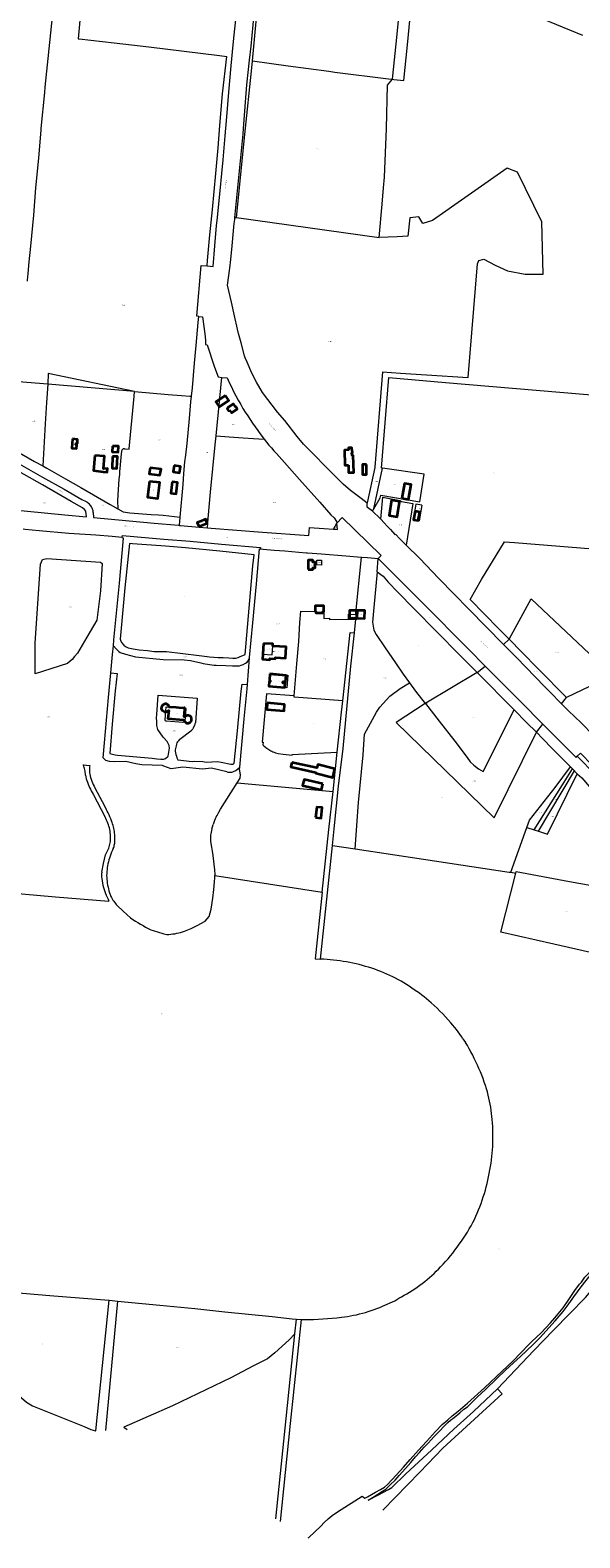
# Model space of a CAD drawing. Header units: metres. Extents: x 154139 to 157705, y 449770 to 453345.
# Tile 4 of 27: x 155801 to 156451, y 449833 to 451616. Entities that reach past the tile are written whole.
import ezdxf
from ezdxf.enums import TextEntityAlignment as Align
from ezdxf.lldxf.tags import DXFTag

# ---------------------------------------------------------------- set-up
doc = ezdxf.new("R2010")
doc.units = ezdxf.units.M
doc.layers.get('0').update_dxf_attribs({"linetype": 'CONTINUOUS'})
for name, color, linetype, lineweight in [('B-WE-KG-GRENS_PERCEEL-G', 150, 'KG-PERCEEL', 18), ('B-WE-KG-GRENS_PERCEEL-S', 150, 'CONTINUOUS', 25), ('B-WE-OG-BEBOUWING-G', 7, 'CONTINUOUS', 35), ('B-WE-OG-BEBOUWING_HUISNUMMER-T18', 10, 'CONTINUOUS', 18), ('B-WE-OG-BEBOUWING_STRAATNAAM-T18', 10, 'CONTINUOUS', 18)]:
    doc.layers.add(name, color=color, linetype=linetype, lineweight=lineweight)
doc.styles.add('NLCS-ISO', font='NLCS-ISO.ttf')
doc.styles.add('NLCS-ISO-M500-T18', font='NLCS-ISO.ttf', dxfattribs={"height": 0.9})
doc.styles.get("Standard").update_dxf_attribs({"font": 'NLCS-ISO.ttf'})
tags = doc.linetypes.add('KG-PERCEEL', pattern='A,5.5,-2,["P",Standard,S=1.8,R=0,X=-0.5,Y=-0.9],-2,5.5,-2,[5,NLCS.SHX,S=0.75,R=0,X=0,Y=0],-2', length=19).pattern_tags.tags
tags[6] = DXFTag(74, 10)

# ---------------------------------------------------------------- blocks, each defined once
blk = doc.blocks.new('SKG-PERCEELNUMMER-SO')
at = {"transparency": 33554687, "style": 'NLCS-ISO', "oblique": 10, "flags": 1}
for tag, p in [('GEMEENTECODE', (0, 2.6)), ('PERCEELGROOTTE', (0, -2.4))]:
    blk.add_attdef(tag, text='', height=1.8, dxfattribs=at).set_placement(p, align=Align.MIDDLE_CENTER)
at = {"transparency": 33554687, "style": 'NLCS-ISO', "oblique": 10}
blk.add_attdef('SECTIE', text='', height=1.8, dxfattribs=at).set_placement((-0.5, 0), align=Align.MIDDLE_RIGHT)
blk.add_attdef('PERCEELNUMMER', text='', height=1.8, dxfattribs=at).set_placement((0.5, 0), align=Align.MIDDLE_LEFT)

msp = doc.modelspace()

# ---------------------------------------------------------------- linework, layer by layer
at = {"layer": 'B-WE-KG-GRENS_PERCEEL-G', "transparency": 33554687, "flags": 128}
for points in [[(155937.6, 451795.9), (155878.2, 451803.045), (155874.404, 451800.045), (155873.866, 451788.045), (155872.561, 451773.994), (155868.099, 451723.089), (155864.754, 451685.358), (155863.654, 451672.045), (155863.067, 451662.747), (155857.748, 451606.359), (155858.908, 451606.204), (155900.479, 451601.492), (155941.532, 451596.707), (156024.915, 451586.517), (156033.52, 451585.474)], [(156053.171, 451500), (156057.41, 451551.687), (156060.5, 451580.822), (156062.198, 451597.627), (156063.509, 451609.962), (156067.244, 451647.869), (156070.31, 451679.81), (156070.937, 451685.171), (156074.721, 451726.256), (156074.965, 451729.297), (156075.067, 451730.804)], [(156063.855, 451580.189), (156066.586, 451609.549), (156071.533, 451660.792), (156073.776, 451679.763), (156074.715, 451689.637), (156075.477, 451697.444), (156078.432, 451730.453)], [(155798.007, 451319.676), (155798.079, 451320.856), (155798.833, 451328.729), (155799.897, 451342.231), (155801.784, 451361.079), (155805.207, 451397.714), (155807.825, 451429.91), (155811.157, 451465.191), (155814.25, 451498.545), (155814.189, 451500), (155818.485, 451542.572), (155818.927, 451548.887), (155824.242, 451601.801), (155829.001, 451647.446), (155831.664, 451683.908), (155832.218, 451688.765)], [(156229.266, 451558.557), (156234.829, 451611.666), (156240.695, 451672.801), (156243.095, 451698.709)], [(156229.266, 451558.557), (156231.125, 451558.26), (156242.986, 451556.804), (156247.048, 451598.991), (156252.24, 451652.738), (156255.728, 451690.873), (156255.714, 451693.425)], [(156255.714, 451693.425), (156261.445, 451691.025), (156328.783, 451663.303), (156392.545, 451635.917), (156453.915, 451610.424)], [(156010.148, 451337.535), (156017.429, 451336.933), (156019.424, 451361.204), (156021.386, 451385.311), (156022.169, 451391.226), (156025.6, 451426.401), (156027.704, 451447.08), (156029.148, 451463.105), (156031.425, 451491.291), (156033.436, 451513.981), (156036.103, 451543.243), (156038.646, 451574.409), (156040.295, 451590.822), (156041.871, 451607.016), (156045.197, 451636.106), (156045.527, 451641.023), (156047.356, 451663.433)], [(156010.148, 451337.535), (156010.717, 451343.857), (156013.554, 451374.462), (156016.684, 451404.211), (156020.611, 451446.711), (156023.497, 451477.266), (156025.481, 451503.791), (156028.557, 451541.039), (156033.52, 451585.474)], [(156045.172, 451394.733), (156054.722, 451493.152), (156063.068, 451571.729), (156063.855, 451580.189)], [(156063.855, 451580.189), (156106.25, 451574.211), (156154.368, 451567.967), (156161.451, 451566.897), (156224.738, 451559.052), (156228.743, 451558.64), (156229.266, 451558.557)], [(156213.82, 451371.174), (156217.293, 451410.577), (156218.916, 451429.995), (156219.933, 451442.5), (156222.532, 451500), (156223.717, 451551.214), (156229.266, 451558.557)], [(156043.171, 451395.012), (156052.734, 451493.363), (156053.171, 451500)], [(156217.55, 451212.228), (156238.79, 451210.731), (156269.766, 451208.742), (156318.791, 451205.44), (156329.917, 451340.177), (156331.472, 451343.955), (156337.604, 451345.592), (156351.022, 451338.458), (156365.278, 451331.76), (156386.472, 451327.942), (156407.785, 451327.886), (156405.947, 451389.619), (156377.219, 451448.616), (156365.141, 451453), (156276.726, 451391.349), (156265.441, 451387.732), (156260.756, 451395.521), (156250.07, 451394.45), (156247.592, 451372.741), (156234.885, 451371.809)], [(156199.539, 451056.774), (156192.352, 451062.265), (156179.616, 451072.086), (156171.047, 451079.39), (156156.767, 451093.631), (156148.913, 451101.648), (156137.49, 451113.494), (156124.281, 451126.658), (156116.905, 451135.986), (156102.153, 451154.523), (156093.586, 451164.689), (156075.615, 451187.813), (156068.488, 451200.199), (156063.258, 451210.832), (156057.673, 451223.853), (156055.295, 451228.752), (156054.583, 451231.14), (156050.549, 451246.422), (156047.344, 451257.646), (156046.396, 451262.66), (156042.72, 451278.419), (156039.282, 451294.773), (156034.45, 451314.609), (156037.207, 451334.795), (156038.381, 451345.119), (156039.708, 451361.34), (156041.514, 451379.11), (156042.439, 451387.928), (156042.906, 451392.281), (156043.023, 451393.485)], [(156043.023, 451393.485), (156043.171, 451395.012)], [(156043.171, 451395.012), (156045.172, 451394.733)], [(156045.172, 451394.733), (156213.82, 451371.174)], [(156234.885, 451371.809), (156213.82, 451371.174)], [(156000.606, 451277.834), (155998.054, 451278.075), (156003.31, 451338.101), (156010.148, 451337.535)], [(155991.922, 451183.328), (155993.098, 451193.281), (155995.214, 451222.501), (155997.443, 451243.49), (155999.863, 451270.587), (156000.606, 451277.834)], [(156000.606, 451277.834), (156004.624, 451277.454), (156007.681, 451257.291), (156008.393, 451249.726), (156008.304, 451244.595), (156010.19, 451244.358), (156019.189, 451217.65), (156023.306, 451206.23), (156027.613, 451205.725)], [(155924.58, 451188.843), (155822.481, 451210.365), (155821.761, 451197.579)], [(156021.173, 451136.487), (156027.613, 451205.725)], [(156027.613, 451205.725), (156033.828, 451204.996)], [(156033.828, 451204.996), (156036.359, 451199.67), (156038.956, 451194.375), (156041.618, 451189.114), (156044.346, 451183.885), (156047.139, 451178.692), (156049.996, 451173.533)], [(156217.55, 451212.228), (156208.576, 451099.545), (156208.449, 451098.943)], [(156217.508, 451098.285), (156216.495, 451098.429), (156225.013, 451205.539), (156292.117, 451199.818), (156483.386, 451183.614), (156466.125, 451002.941)], [(155821.761, 451197.579), (155787.456, 451200.494)], [(155821.761, 451197.579), (155820.555, 451176.183)], [(155924.58, 451188.843), (155821.761, 451197.579)], [(155912.712, 451121.229), (155913.38, 451121.212), (155918.25, 451120.707), (155918.304, 451121.372), (155924.151, 451183.215), (155924.58, 451188.843)], [(155924.58, 451188.843), (155964.359, 451185.463), (155979.902, 451184.248), (155990.017, 451183.535), (155991.922, 451183.328)], [(155820.555, 451176.183), (155818.968, 451150.614), (155815.924, 451100.9)], [(155978.361, 451040.418), (155981.879, 451078.902), (155982.846, 451092.022), (155983.976, 451105.821), (155985.161, 451113.81), (155986.575, 451127.561), (155989.346, 451157.139), (155991.153, 451176.817), (155991.922, 451183.328)], [(156049.996, 451173.533), (156052.695, 451169.034), (156055.452, 451164.57), (156058.267, 451160.143), (156061.139, 451155.753), (156064.069, 451151.4), (156067.054, 451147.086), (156070.096, 451142.811)], [(156011.601, 451038.914), (156014.213, 451069.76), (156019.863, 451125.925), (156021.173, 451136.487)], [(156021.173, 451136.487), (156036.541, 451135.299), (156052.965, 451134.153), (156065.161, 451133.321), (156077.726, 451132.682)], [(156070.096, 451142.811), (156073.856, 451137.705), (156077.726, 451132.682)], [(156077.726, 451132.682), (156080.542, 451129.164), (156083.412, 451125.69), (156086.337, 451122.261), (156089.314, 451118.879), (156092.344, 451115.543)], [(155780.826, 451120.967), (155806.289, 451106.096), (155815.924, 451100.9)], [(155908.949, 451118.074), (155908.682, 451115.356), (155907.567, 451102.343), (155906.88, 451093.996), (155906.5, 451090.863), (155905.766, 451085.222), (155905.059, 451073.046), (155904.743, 451066.431), (155904.447, 451059.555), (155904.587, 451050.24)], [(155910.687, 451120.877), (155910.242, 451120.528), (155909.85, 451120.12), (155909.519, 451119.661), (155909.255, 451119.16), (155909.064, 451118.628), (155908.949, 451118.074)], [(155912.712, 451121.229), (155912.192, 451121.253), (155911.674, 451121.202), (155911.168, 451121.076), (155910.687, 451120.877)], [(156092.344, 451115.543), (156101.625, 451105.016), (156119.473, 451085.038), (156143.388, 451058.241), (156156.596, 451043.288), (156160.343, 451039.681), (156163.278, 451035.213), (156163.507, 451033.134)], [(155773.845, 451049.749), (155841.991, 451043.189), (155867.752, 451040.847), (155866.962, 451047.302), (155865.465, 451049.558), (155862.846, 451051.236), (155849.632, 451058.793), (155815.583, 451078.463), (155778.668, 451099.436)], [(155779.816, 451108.036), (155815.592, 451087.649), (155841.189, 451073.373), (155862.289, 451061.195), (155867.245, 451058.736)], [(155815.924, 451100.9), (155820.667, 451098.343), (155842.891, 451085.769), (155860.92, 451075.403), (155895.631, 451055.261), (155904.587, 451050.24)], [(156208.449, 451098.943), (156199.667, 451057.378)], [(156207.371, 451050.301), (156217.508, 451098.285)], [(156207.371, 451050.301), (156215.027, 451063.169), (156215.581, 451066.561), (156261.847, 451058.663), (156266.916, 451091.248), (156217.508, 451098.285)], [(156215.572, 451037.831), (156218.066, 451063.849), (156238.034, 451059.973), (156239.975, 451058.906), (156253.438, 451056.55), (156245.765, 451007.149)], [(155873.45, 451052.754), (155872.7, 451053.739), (155871.901, 451054.684), (155871.055, 451055.588), (155870.164, 451056.447), (155869.231, 451057.259), (155868.257, 451058.023), (155867.245, 451058.736)], [(155875.706, 451045.709), (155875.601, 451046.771), (155875.422, 451047.823), (155875.169, 451048.86), (155874.843, 451049.877), (155874.447, 451050.868), (155873.982, 451051.828), (155873.45, 451052.754)], [(155875.706, 451045.709), (155876.091, 451040.101), (155947.524, 451033.437), (155976.47, 451030.716), (155977.453, 451030.488)], [(155904.587, 451050.24), (155911.073, 451046.604), (155919.078, 451045.626), (155944.007, 451043.725), (155952.935, 451043), (155958.277, 451042.576), (155978.361, 451040.418)], [(156205.621, 451047.36), (156200, 451051.716), (156199.333, 451052.213), (156199.539, 451056.774)], [(156199.667, 451057.378), (156199.539, 451056.774)], [(156205.621, 451047.36), (156207.371, 451050.301)], [(156215.572, 451037.831), (156213.118, 451040.306), (156207.35, 451046.02), (156205.621, 451047.36)], [(156257.193, 451055.754), (156254.058, 451037.014)], [(156264.097, 451054.599), (156257.193, 451055.754)], [(156264.097, 451054.599), (156260.962, 451035.859)], [(155792.811, 451026.552), (155795.312, 451026.302), (155811.776, 451024.704), (155846.951, 451021.626), (155878.85, 451019.434), (155898.013, 451017.893), (155909.943, 451016.817)], [(155977.453, 451030.488), (155978.361, 451040.418)], [(155977.453, 451030.488), (155977.642, 451030.444), (155978.89, 451030.633), (156000.771, 451028.588)], [(156005.895, 451036.896), (155998.578, 451034.038), (156000.416, 451029.333), (156000.771, 451028.588)], [(156000.771, 451028.588), (156010.648, 451027.665)], [(156005.895, 451036.896), (156011.601, 451038.914)], [(156010.648, 451027.665), (156011.601, 451038.914)], [(156010.648, 451027.665), (156014.942, 451027.263), (156075.571, 451022.662), (156130.507, 451018.538)], [(156130.507, 451018.538), (156131.295, 451028.164), (156148.24, 451027.089), (156159.642, 451026.292)], [(156159.642, 451026.292), (156162.534, 451026.09), (156164.3, 451025.915), (156163.507, 451033.134)], [(156159.642, 451026.292), (156163.507, 451033.134)], [(156163.507, 451033.134), (156169.829, 451040.056)], [(156169.829, 451040.056), (156215.509, 450995.541)], [(156226.991, 451025.757), (156223.236, 451029.83), (156219.43, 451033.855), (156215.572, 451037.831)], [(156226.991, 451025.757), (156232.138, 451020.031), (156233.077, 451020.244), (156237.959, 451014.807), (156245.765, 451007.149)], [(156254.058, 451037.014), (156260.962, 451035.859)], [(155899.465, 450888.323), (155900.077, 450895.17), (155906.717, 450962.214), (155911.611, 451015.636), (155910.061, 451015.807), (155909.943, 451016.817)], [(155909.943, 451016.817), (155910.256, 451018.669), (155959.059, 451014.314), (155990.148, 451011.831), (156027.311, 451008.495), (156073.504, 451004.515), (156073.353, 451002.794)], [(156245.765, 451007.149), (156261.44, 450991.769), (156284.298, 450967.824), (156319.609, 450931.653), (156360.708, 450889.876)], [(156367.408, 450895.938), (156355.216, 450908.443), (156321.144, 450943.101), (156334.879, 450966.622), (156361.712, 451011.39), (156373.785, 451010.286), (156466.125, 451002.941)], [(156060.486, 450874.496), (156064.39, 450915.46), (156068.76, 450961.496), (156072.34, 451002.851), (156073.353, 451002.794)], [(156073.353, 451002.794), (156076.371, 451002.576), (156089.486, 451001.503), (156102.231, 451000.39), (156118.601, 450998.901), (156127.797, 450998.326), (156128.847, 450998.243)], [(156128.847, 450998.243), (156145.707, 450996.915), (156174.175, 450994.44), (156192.782, 450993.105)], [(156186.04, 450925.326), (156186.179, 450926.728), (156192.782, 450993.105)], [(156192.782, 450993.105), (156200, 450992.587), (156212.535, 450991.511)], [(156211.173, 450975.664), (156212.535, 450991.511)], [(156214.989, 450994.042), (156212.535, 450991.511)], [(156212.535, 450991.511), (156264.876, 450939.084), (156319.682, 450883.854), (156339.142, 450864.283)], [(156215.509, 450995.541), (156215.989, 450995.074), (156214.989, 450994.042)], [(156211.173, 450975.664), (156207.566, 450933.695), (156205.77, 450916.367), (156207.547, 450906.772), (156210.121, 450901.696), (156220.928, 450885.974), (156233.089, 450867.876), (156242.245, 450854.676), (156249.573, 450844.492)], [(156211.173, 450975.664), (156218.32, 450970.439), (156224.373, 450963.672), (156235.739, 450951.772), (156254.522, 450932.339), (156309.124, 450877.235), (156329.457, 450856.67)], [(156367.408, 450895.938), (156393.434, 450943.71), (156489.532, 450853.265), (156435.17, 450827.096)], [(156113.202, 450828.991), (156116.514, 450866.9), (156118.865, 450893.448), (156120.09, 450915.932), (156120.99, 450929.139), (156138.023, 450928.816), (156138.886, 450928.812), (156138.878, 450927.382), (156146.985, 450927.34), (156146.993, 450928.8), (156148.174, 450928.794), (156148.081, 450920.701), (156155.019, 450920.74), (156155.06, 450919.444), (156177.461, 450919.694)], [(156177.461, 450919.694), (156177.541, 450925.498), (156186.04, 450925.326)], [(156177.461, 450919.694), (156186.013, 450919.577)], [(156184.368, 450903.682), (156186.013, 450919.577)], [(156186.013, 450919.577), (156187.123, 450919.562), (156187.376, 450925.299), (156186.04, 450925.326)], [(156158.505, 450652.014), (156160.57, 450671.658), (156165.511, 450722.313), (156171.168, 450766.78), (156180.257, 450863.948), (156184.368, 450903.682)], [(156170.653, 450823.173), (156179.339, 450904.072), (156184.368, 450903.682)], [(155896.512, 450856.41), (155898.531, 450877.888), (155899.465, 450888.323)], [(155899.465, 450888.323), (155902.847, 450884.734), (155904.572, 450882.847), (155905.874, 450881.544), (155907.543, 450880.296), (155913.752, 450878.196), (155925.628, 450875.115), (155958.164, 450872.134), (155982.985, 450871.472), (155990.455, 450870.716), (156002.837, 450868.058)], [(156087.936, 450887.707), (156103.758, 450886.822), (156103.029, 450873.781), (156090.94, 450874.457), (156090.847, 450872.789), (156084.55, 450873.141), (156084.475, 450871.813), (156075.829, 450872.296), (156076.165, 450878.296)], [(156076.165, 450878.296), (156076.881, 450891.095), (156088.09, 450890.468), (156087.936, 450887.707)], [(156076.165, 450878.296), (156087.275, 450877.511), (156087.936, 450887.707)], [(156367.408, 450895.938), (156360.708, 450889.876)], [(156360.708, 450889.876), (156376.066, 450874.265), (156409.304, 450839.983), (156417.695, 450831.569), (156427.017, 450821.885), (156429.417, 450819.523)], [(156435.17, 450827.096), (156401.737, 450861.034), (156382.287, 450880.678), (156367.408, 450895.938)], [(156002.837, 450868.058), (156005.419, 450867.438), (156008.016, 450866.887), (156010.627, 450866.405), (156013.25, 450865.994), (156015.883, 450865.653), (156018.524, 450865.383), (156021.172, 450865.184)], [(156021.172, 450865.184), (156032.493, 450864.801), (156040.238, 450864.547)], [(156040.238, 450864.547), (156042.289, 450864.448), (156044.342, 450864.422), (156046.395, 450864.468), (156048.445, 450864.587)], [(156048.445, 450864.587), (156050.448, 450865.155), (156052.941, 450866.102), (156055.501, 450867.567), (156057.499, 450868.753), (156058.585, 450870.072), (156059.948, 450872.625), (156060.486, 450874.496)], [(156057.912, 450842.263), (156060.442, 450874.043), (156060.486, 450874.496)], [(156329.457, 450856.67), (156339.142, 450864.283)], [(156339.142, 450864.283), (156381.076, 450822.111), (156407.37, 450795.53)], [(156033.763, 450739.135), (156015.332, 450743.66), (156004.76, 450742.255), (155981.415, 450744.689), (155967.802, 450742.781), (155958.963, 450745.857), (155957.47, 450746.444), (155932.973, 450747.412), (155926.159, 450748.76), (155914.125, 450751.344), (155901.149, 450751.038), (155894.823, 450751.348), (155890.593, 450752.708), (155887.343, 450755.564), (155888.965, 450773.453), (155893.741, 450826.936), (155896.512, 450856.41)], [(155896.512, 450856.41), (155903.785, 450855.617), (155901.592, 450834.873), (155897.932, 450795.393), (155895.082, 450760.988), (155901.48, 450759.38), (155904.379, 450758.979), (155945.426, 450755.317), (155950.784, 450754.459), (155955.417, 450753.961), (155958.774, 450754.173), (155960.927, 450754.828), (155963.727, 450757.201), (155964.039, 450757.684), (155965.955, 450767.056), (155965.236, 450770.164), (155963.221, 450775.124), (155958.292, 450780.213), (155951.904, 450789.404), (155950.959, 450794.056), (155950.648, 450798.593), (155950.464, 450803.136), (155950.644, 450806.782), (155952.526, 450829.917), (155998.54, 450826.356), (155996.367, 450797.292)], [(156329.457, 450856.67), (156268.778, 450820.241)], [(156329.457, 450856.67), (156373.249, 450812.378)], [(156041.902, 450748.86), (156042.203, 450749.232), (156046.161, 450787.747), (156050.527, 450834.528), (156051.533, 450842.855), (156057.912, 450842.263)], [(156048.775, 450744.614), (156054.277, 450801.939), (156057.512, 450837.248), (156057.912, 450842.263)], [(156113.202, 450828.991), (156080.562, 450831.445), (156075.325, 450774.389), (156076.503, 450774.256), (156076.195, 450771.064), (156077.384, 450770.056), (156079.778, 450767.985)], [(156170.653, 450823.173), (156113.085, 450827.651), (156113.202, 450828.991)], [(156185.32, 450648.008), (156189.445, 450702.793), (156194.653, 450759.108), (156196.461, 450783.732), (156210.503, 450809.901), (156214.664, 450815.755), (156226.363, 450828.67), (156238.465, 450837.531), (156249.573, 450844.492)], [(156249.573, 450844.492), (156256.65, 450834.656), (156268.244, 450820.107)], [(156164.17, 450762.462), (156169.211, 450809.739), (156170.653, 450823.173)], [(156268.244, 450820.107), (156233.652, 450797.626), (156349.535, 450684.569), (156399.674, 450786.071)], [(156268.244, 450820.107), (156268.778, 450820.241)], [(156268.244, 450820.107), (156268.345, 450819.981)], [(156268.778, 450820.241), (156268.345, 450819.981)], [(156268.345, 450819.981), (156284.692, 450798.93), (156303.137, 450775.508), (156317.688, 450755.936), (156321.435, 450750.836), (156325.779, 450746.898), (156331.313, 450742.612), (156336.545, 450739.545), (156373.249, 450812.378)], [(156373.249, 450812.378), (156388.041, 450797.418), (156399.674, 450786.071)], [(156429.417, 450819.523), (156435.17, 450827.096)], [(156429.417, 450819.523), (156437.587, 450811.483), (156452.469, 450796.976), (156466.93, 450781.977), (156476.054, 450772.427), (156479.107, 450769.932), (156485.021, 450763.657)], [(155994.165, 450791.175), (155995.636, 450794.608)], [(155995.636, 450794.608), (155995.956, 450795.481), (155996.201, 450796.377), (155996.367, 450797.292)], [(156399.674, 450786.071), (156407.37, 450795.53)], [(156407.37, 450795.53), (156434.686, 450767.917), (156446.463, 450756.112), (156447.912, 450757.506)], [(155977.264, 450776.933), (155976.263, 450775.819), (155975.317, 450774.66), (155974.426, 450773.456)], [(155977.264, 450776.933), (155977.867, 450777.616), (155991.056, 450787.732)], [(155991.056, 450787.732), (155991.708, 450788.168), (155992.313, 450788.666), (155992.867, 450789.222), (155993.363, 450789.829), (155993.797, 450790.482), (155994.165, 450791.175)], [(156399.674, 450786.071), (156407.102, 450778.169), (156418.057, 450766.759), (156428.749, 450756.207), (156431.917, 450752.833), (156439.807, 450744.981)], [(155974.366, 450773.263), (155973.903, 450771.668), (155973.495, 450770.057), (155973.142, 450768.434), (155972.845, 450766.799), (155972.605, 450765.155), (155972.421, 450763.504)], [(155972.421, 450763.504), (155972.844, 450761.558), (155973.344, 450759.631), (155973.921, 450757.725), (155974.574, 450755.844), (155975.302, 450753.991)], [(155974.366, 450773.263), (155974.396, 450773.359), (155974.426, 450773.456)], [(156079.778, 450767.985), (156080.869, 450767.092), (156081.999, 450766.248), (156083.165, 450765.455), (156084.365, 450764.714), (156085.597, 450764.027), (156086.858, 450763.396), (156088.146, 450762.821)], [(156088.146, 450762.821), (156089.688, 450762.271), (156091.248, 450761.77), (156092.823, 450761.32), (156094.411, 450760.921)], [(156094.411, 450760.921), (156100.374, 450759.913), (156110.777, 450758.827), (156110.874, 450759.787), (156164.17, 450762.462)], [(156159.193, 450715.787), (156164.17, 450762.462)], [(156447.912, 450757.506), (156451.921, 450761.364), (156479.241, 450732.999), (156491.135, 450718.285)], [(156447.912, 450757.506), (156448.849, 450756.536), (156453.543, 450751.884), (156454.438, 450751.065), (156456.025, 450749.317), (156461.164, 450743.811), (156469.136, 450735.939), (156477.71, 450727.449), (156478.581, 450726.414)], [(155866.383, 450735.355), (155866.306, 450736.892), (155866.155, 450738.424), (155865.932, 450739.947), (155865.637, 450741.458), (155865.271, 450742.952), (155864.833, 450744.428), (155864.326, 450745.881), (155863.751, 450747.309)], [(155863.751, 450747.309), (155871.563, 450746.644), (155871.097, 450744.911)], [(155871.097, 450744.911), (155871.059, 450743.166), (155871.09, 450741.421), (155871.189, 450739.678), (155871.357, 450737.941), (155871.594, 450736.212), (155871.898, 450734.493)], [(155975.302, 450753.991), (155975.741, 450753.296), (155992.62, 450751.507), (155995.648, 450751.82), (156005.285, 450751.434), (156009.291, 450750.7), (156022.564, 450751.243), (156027.006, 450750.643), (156038.329, 450748.264)], [(156033.763, 450739.135), (156034.722, 450738.903), (156035.695, 450738.746), (156036.678, 450738.664), (156037.665, 450738.658), (156038.648, 450738.728), (156039.624, 450738.873), (156040.586, 450739.092), (156041.527, 450739.385), (156042.444, 450739.749), (156043.33, 450740.183), (156044.18, 450740.683)], [(156038.329, 450748.264), (156038.849, 450748.117), (156039.385, 450748.048), (156039.926, 450748.058), (156040.459, 450748.147), (156040.973, 450748.313), (156041.458, 450748.552), (156041.902, 450748.86)], [(156044.18, 450740.683), (156048.775, 450744.614)], [(156048.47, 450741.435), (156048.775, 450744.614)], [(156049.567, 450735.949), (156049.504, 450737.072), (156049.361, 450738.187), (156049.141, 450739.29), (156048.843, 450740.374), (156048.47, 450741.435)], [(156388.448, 450673.313), (156391.59, 450681.977), (156421.833, 450720.791), (156439.807, 450744.981)], [(156397.098, 450670.568), (156430.306, 450723.668), (156442.265, 450742.535)], [(156402.086, 450668.985), (156444.46, 450740.35)], [(156439.807, 450744.981), (156442.265, 450742.535)], [(156442.265, 450742.535), (156444.46, 450740.35)], [(156444.46, 450740.35), (156444.779, 450740.065), (156447.981, 450736.916)], [(155866.383, 450735.355), (155866.872, 450733.167), (155867.433, 450730.997), (155868.065, 450728.846), (155868.767, 450726.718), (155869.54, 450724.613), (155870.381, 450722.536), (155871.291, 450720.487), (155872.268, 450718.469), (155873.311, 450716.485), (155874.419, 450714.536), (155875.59, 450712.625)], [(155871.898, 450734.493), (155872.541, 450732.369), (155873.244, 450730.264), (155874.006, 450728.179), (155874.827, 450726.117), (155875.706, 450724.079), (155876.642, 450722.067), (155877.635, 450720.082)], [(156020.943, 450685.904), (156022.127, 450687.399), (156024.189, 450691.58), (156025.959, 450694.866), (156045.729, 450725.998)], [(156045.729, 450725.998), (156049.357, 450731.712), (156049.567, 450735.949)], [(156045.729, 450725.998), (156159.193, 450715.787)], [(156402.086, 450668.985), (156412.792, 450665.588), (156447.981, 450736.916)], [(156447.981, 450736.916), (156453.123, 450731.859), (156462.404, 450721.294), (156470.55, 450713.388), (156477.228, 450706.711), (156480.745, 450703.332), (156482.337, 450701.54), (156485.037, 450698.872), (156485.704, 450696.64), (156486.538, 450693.79), (156489.276, 450685.186), (156493.339, 450671.778), (156497.087, 450658.913), (156501.073, 450645.82), (156505.595, 450631.633), (156508.829, 450622.73), (156511.158, 450616.226), (156513.102, 450610.096), (156516.149, 450599.534), (156517.526, 450595.103)], [(155875.59, 450712.625), (155884.921, 450694.512), (155889.586, 450685.455)], [(155877.635, 450720.082), (155886.211, 450703.9), (155890.876, 450694.992)], [(156146.283, 450596.837), (156154.17, 450670.877), (156159.193, 450715.787)], [(155895.951, 450665.092), (155895.745, 450667.036), (155895.462, 450668.97), (155895.104, 450670.891), (155894.669, 450672.797), (155894.16, 450674.685), (155893.577, 450676.55), (155892.921, 450678.391), (155892.192, 450680.205), (155891.393, 450681.989), (155890.524, 450683.74), (155889.586, 450685.455)], [(155897.206, 450681.032), (155896.321, 450683.432), (155895.366, 450685.805), (155894.344, 450688.149), (155893.254, 450690.463), (155892.098, 450692.745), (155890.876, 450694.992)], [(156020.943, 450685.904), (156019.984, 450683.697), (156019.076, 450681.468), (156018.22, 450679.218), (156017.417, 450676.949)], [(155901.184, 450661.25), (155901.157, 450663.097), (155901.062, 450664.941), (155900.9, 450666.781), (155900.67, 450668.613), (155900.373, 450670.436), (155900.009, 450672.247), (155899.578, 450674.042), (155899.082, 450675.821), (155898.521, 450677.581), (155897.895, 450679.319), (155897.206, 450681.032)], [(156015.808, 450671.431), (156015.347, 450669.627), (156014.961, 450667.805), (156014.651, 450665.968), (156014.417, 450664.121), (156014.26, 450662.265), (156014.179, 450660.404), (156014.176, 450658.542), (156014.249, 450656.681)], [(156015.808, 450671.431), (156017.417, 450676.949)], [(156369.229, 450620.304), (156388.448, 450673.313)], [(156388.448, 450673.313), (156397.098, 450670.568)], [(156397.098, 450670.568), (156402.086, 450668.985)], [(155892.629, 450645.864), (155893.31, 450647.364), (155893.921, 450648.893), (155894.46, 450650.45), (155894.926, 450652.029), (155895.319, 450653.629), (155895.637, 450655.245), (155895.88, 450656.874), (155896.047, 450658.513), (155896.137, 450660.158), (155896.152, 450661.805), (155896.089, 450663.451), (155895.951, 450665.092)], [(155899.316, 450648.583), (155899.799, 450649.785), (155900.219, 450651.01), (155900.574, 450652.255), (155900.863, 450653.518), (155901.085, 450654.793), (155901.24, 450656.079), (155901.328, 450657.371), (155901.348, 450658.666), (155901.3, 450659.96), (155901.184, 450661.25)], [(156014.249, 450656.681), (156015.477, 450649.987), (156016.247, 450645.227), (156017.018, 450640.317), (156018.898, 450623.055), (156019.373, 450617.697), (156019.425, 450616.481)], [(156144.393, 450517.73), (156158.505, 450652.014)], [(156158.505, 450652.014), (156185.32, 450648.008)], [(155885.616, 450620.511), (155887.795, 450630.798), (155890.136, 450640.989), (155892.629, 450645.864)], [(155895.494, 450639.329), (155894.779, 450637.117), (155894.132, 450634.884), (155893.552, 450632.632), (155893.042, 450630.364), (155892.601, 450628.081), (155892.229, 450625.786), (155891.928, 450623.48), (155891.697, 450621.167), (155891.536, 450618.847), (155891.446, 450616.524)], [(155899.316, 450648.583), (155898.281, 450646.303), (155897.298, 450644), (155896.369, 450641.675), (155895.494, 450639.329)], [(156185.32, 450648.008), (156266.206, 450635.925), (156367.415, 450620.568), (156369.229, 450620.304)], [(155885.616, 450620.511), (155885.513, 450618.576), (155885.485, 450616.639), (155885.534, 450614.702), (155885.658, 450612.769)], [(155891.446, 450616.524), (155891.547, 450614.224), (155891.72, 450611.928), (155891.966, 450609.639), (155892.284, 450607.359), (155892.673, 450605.09), (155893.134, 450602.834), (155893.667, 450600.594), (155894.269, 450598.372), (155894.941, 450596.17), (155895.683, 450593.99), (155896.493, 450591.835)], [(155983.544, 450550.488), (155991.568, 450553.809), (155998.4, 450557.422), (156007.906, 450562.602), (156012.694, 450568.201), (156015.233, 450576.768), (156016.992, 450589.69), (156018.276, 450600.121), (156019.123, 450608.911), (156019.544, 450613.678), (156019.425, 450616.481)], [(156019.425, 450616.481), (156146.283, 450596.837)], [(156503.676, 450516.221), (156489.487, 450519.561), (156420.296, 450535.398), (156357.604, 450549.327), (156375.109, 450619.448)], [(156369.229, 450620.304), (156375.109, 450619.448)], [(156375.109, 450619.448), (156375.553, 450621.226), (156438.813, 450609.508), (156502.408, 450597.87)], [(155750.94, 450598.22), (155831.114, 450591.463), (155894.218, 450586.242)], [(155885.658, 450612.769), (155886.044, 450610.183), (155886.505, 450607.609), (155887.04, 450605.049), (155887.649, 450602.506)], [(155887.649, 450602.506), (155888.417, 450600.118), (155889.243, 450597.749), (155890.126, 450595.401), (155891.066, 450593.075), (155892.061, 450590.772), (155893.112, 450588.494), (155894.218, 450586.242)], [(156146.283, 450596.837), (156137.859, 450517.753), (156144.393, 450517.73)], [(155896.493, 450591.835), (155897.244, 450590.362), (155898.052, 450588.92), (155898.914, 450587.509), (155899.829, 450586.133), (155900.797, 450584.793), (155901.815, 450583.49), (155902.883, 450582.228), (155903.998, 450581.008)], [(155903.998, 450581.008), (155910.886, 450574.197), (155915.315, 450570.368), (155919.714, 450566.504)], [(155919.714, 450566.504), (155922.598, 450564.534), (155925.519, 450562.62), (155928.476, 450560.763), (155931.469, 450558.962), (155934.495, 450557.22), (155937.555, 450555.536), (155940.646, 450553.911), (155943.768, 450552.346)], [(155943.768, 450552.346), (155946.308, 450551.402), (155948.868, 450550.513), (155951.447, 450549.68), (155954.043, 450548.904), (155956.655, 450548.184), (155959.283, 450547.521)], [(155959.283, 450547.521), (155962.564, 450546.795)], [(155962.564, 450546.795), (155964.936, 450546.912), (155967.303, 450547.103), (155969.663, 450547.368), (155972.013, 450547.706), (155974.352, 450548.118), (155976.676, 450548.602), (155978.985, 450549.159), (155981.275, 450549.788), (155983.544, 450550.488)], [(156178.845, 450513.478), (156175.053, 450514.201), (156171.249, 450514.861), (156167.435, 450515.459), (156163.612, 450515.995), (156159.781, 450516.468), (156155.942, 450516.878), (156152.097, 450517.225), (156148.247, 450517.509), (156144.393, 450517.73)], [(156233.156, 450494.876), (156229.725, 450496.603), (156226.262, 450498.263), (156222.766, 450499.855), (156219.241, 450501.379), (156215.686, 450502.833), (156212.104, 450504.219), (156208.495, 450505.534), (156204.862, 450506.778), (156201.204, 450507.952), (156197.525, 450509.054), (156193.825, 450510.084), (156190.105, 450511.042), (156186.368, 450511.927), (156182.614, 450512.739), (156178.845, 450513.478)], [(156255.271, 450481.302), (156252.235, 450483.435), (156249.156, 450485.504), (156246.035, 450487.51), (156242.873, 450489.451), (156239.671, 450491.326), (156236.432, 450493.134), (156233.156, 450494.876)], [(156275.31, 450466.079), (156272.569, 450468.409), (156269.786, 450470.689), (156266.962, 450472.917), (156264.098, 450475.094), (156261.193, 450477.217), (156258.251, 450479.287), (156255.271, 450481.302)], [(156298.523, 450442.238), (156295.353, 450445.783), (156292.133, 450449.282), (156288.864, 450452.736), (156285.547, 450456.143), (156282.181, 450459.503), (156278.769, 450462.815), (156275.31, 450466.079)], [(156312.773, 450423.259), (156310.902, 450426.09), (156308.975, 450428.882), (156306.992, 450431.636), (156304.955, 450434.349), (156302.863, 450437.022), (156300.719, 450439.652), (156298.523, 450442.238)], [(156312.773, 450423.259), (156315.774, 450419.107)], [(156340.644, 450364.005), (156339.323, 450368.128), (156337.93, 450372.226), (156336.466, 450376.3), (156334.93, 450380.348), (156333.324, 450384.367), (156331.647, 450388.359), (156329.901, 450392.32), (156328.086, 450396.25), (156326.202, 450400.147), (156324.25, 450404.011), (156322.23, 450407.84), (156320.144, 450411.633), (156317.992, 450415.389), (156315.774, 450419.107)], [(156347.392, 450327.711), (156347.045, 450331.392), (156346.625, 450335.066), (156346.131, 450338.731), (156345.565, 450342.385), (156344.925, 450346.027), (156344.213, 450349.655), (156343.428, 450353.269), (156342.572, 450356.866), (156341.644, 450360.445), (156340.644, 450364.005)], [(156345.307, 450272.308), (156345.92, 450276.231), (156346.462, 450280.165), (156346.933, 450284.107), (156347.333, 450288.058), (156347.661, 450292.015), (156347.918, 450295.977), (156348.103, 450299.944), (156348.216, 450303.913), (156348.258, 450307.883), (156348.228, 450311.854), (156348.127, 450315.823), (156347.953, 450319.79), (156347.708, 450323.753), (156347.392, 450327.711)], [(156324.515, 450205.928), (156326.293, 450209.631), (156328.005, 450213.365), (156329.648, 450217.13), (156331.224, 450220.923), (156332.731, 450224.745), (156334.169, 450228.593), (156335.537, 450232.466), (156336.835, 450236.363), (156338.063, 450240.283), (156339.22, 450244.224), (156340.306, 450248.186), (156341.32, 450252.167), (156342.262, 450256.165), (156343.133, 450260.179), (156343.93, 450264.209), (156344.655, 450268.252), (156345.307, 450272.308)], [(156286.371, 450153.596), (156289.332, 450156.755), (156292.237, 450159.965), (156295.085, 450163.227), (156297.875, 450166.537), (156300.607, 450169.897), (156303.279, 450173.304), (156305.89, 450176.757), (156308.44, 450180.256), (156310.929, 450183.799), (156313.354, 450187.386), (156315.716, 450191.015), (156318.014, 450194.684), (156320.247, 450198.394), (156322.414, 450202.142), (156324.515, 450205.928)], [(156380.958, 450047.736), (156395.29, 450061.448), (156403.586, 450069.685), (156421.797, 450089.741), (156431.121, 450100.664), (156436.002, 450106.946), (156443.983, 450118.307), (156452.559, 450129.822), (156458.328, 450137.3), (156464.837, 450145.377), (156472.373, 450156.439), (156487.144, 450179.305), (156498.364, 450197.684), (156504.063, 450207.758), (156506.041, 450210.235)], [(156390.522, 450061.876), (156394.376, 450065.165), (156405.193, 450075.501), (156416.3, 450087.178), (156421.48, 450093.164), (156431.246, 450104.983), (156437.007, 450113.801), (156445.039, 450125.464), (156450.719, 450132.992), (156452.84, 450135.646), (156456.966, 450141.312), (156459.927, 450144.605), (156463.479, 450148.645), (156470.424, 450158.959), (156476.186, 450167.628), (156485.335, 450183.315), (156494.147, 450197.691), (156497.507, 450202.73), (156502.952, 450211.202)], [(156236.827, 450116.535), (156240.074, 450118.219), (156243.287, 450119.968), (156246.463, 450121.784), (156249.6, 450123.664), (156252.699, 450125.607), (156255.757, 450127.614), (156258.774, 450129.684), (156261.747, 450131.814), (156264.676, 450134.005), (156267.56, 450136.256), (156270.397, 450138.565), (156273.186, 450140.932), (156275.925, 450143.356), (156278.615, 450145.835), (156281.253, 450148.369), (156283.839, 450150.956), (156286.371, 450153.596)], [(156353.706, 450009.34), (156396.517, 450054.754), (156419.621, 450078.859), (156457.691, 450117.194), (156472.341, 450134.848), (156474.655, 450137.881)], [(155703.361, 450129.947), (155829.034, 450119.133), (155894.492, 450114.236)], [(156217.666, 450106.897), (156232.375, 450113.532), (156236.827, 450116.535)], [(155878.701, 449959.489), (155894.492, 450114.236)], [(155890.389, 449960.046), (155904.666, 450113.156)], [(155894.492, 450114.236), (155904.666, 450113.156)], [(155904.666, 450113.156), (155912.622, 450112.311), (155954.345, 450108.23), (155995.919, 450104.148), (156031.087, 450100.476), (156087.266, 450094.69), (156110.662, 450092.292), (156115.811, 450091.892)], [(156169.332, 450093.965), (156172.886, 450094.437), (156176.43, 450094.98), (156179.963, 450095.593), (156183.482, 450096.277), (156186.988, 450097.03), (156190.477, 450097.853), (156193.95, 450098.745), (156197.404, 450099.706), (156200.839, 450100.736), (156204.252, 450101.834), (156207.642, 450102.999), (156211.009, 450104.232), (156214.351, 450105.531), (156217.666, 450106.897)], [(155699.488, 450088.153), (155722.244, 450064.623), (155733.631, 450051.882), (155751.449, 450034.264), (155767.893, 450018.248), (155796.545, 449993.716), (155803.629, 449989.291), (155864.863, 449964.626), (155872.845, 449961.393), (155878.503, 449959.48), (155878.701, 449959.489)], [(156096.92, 449852.352), (156108.945, 449968.246), (156121.692, 450091.436)], [(156113.983, 450074.332), (156115.811, 450091.892)], [(156115.811, 450091.892), (156121.692, 450091.436)], [(156121.692, 450091.436), (156125.114, 450091.183)], [(156125.114, 450091.183), (156130.654, 450091.281), (156136.192, 450091.45), (156141.727, 450091.691), (156147.259, 450092.003), (156152.786, 450092.387), (156158.308, 450092.842), (156163.824, 450093.368), (156169.332, 450093.965)], [(156113.983, 450074.332), (156107.095, 450067.27), (156090.456, 450051.88), (156081.838, 450044.962), (156065.24, 450036.344), (156038.359, 450022.195), (155969.43, 449989.342), (155911.636, 449963.883), (155915.924, 449961.263)], [(156091.536, 449855.508), (156103.552, 449974.172), (156113.983, 450074.332)], [(156129.862, 449833.039), (156130.464, 449833.465), (156144.882, 449847.036), (156148.851, 449851.2), (156153.454, 449855.545), (156158.035, 449859.279), (156164.443, 449863.659), (156193.654, 449882.162), (156196.875, 449880.028), (156199.732, 449881.431), (156209.413, 449886.946), (156215.317, 449890.382), (156219.903, 449893.151), (156223.649, 449896.195), (156228.628, 449901.559), (156234.266, 449907.485), (156242.402, 449916.754), (156250.464, 449925.742), (156260.192, 449936.748), (156269.645, 449946.964), (156280.488, 449958.737), (156288.146, 449967.165), (156294.852, 449972.817), (156300.013, 449977.495), (156306.949, 449982.868), (156318.312, 449992.51), (156338.12, 450010.608), (156359.037, 450030.313), (156371.66, 450042.096), (156381.216, 450051.957), (156390.522, 450061.876)], [(156200.547, 449877.594), (156206.596, 449881.111), (156217.794, 449888.082), (156221.517, 449890.77), (156226.752, 449895.779), (156232.672, 449901.224), (156237.192, 449906.788), (156244.674, 449914.935), (156251.016, 449922.06), (156256.548, 449928.722), (156261.527, 449934.137), (156266.808, 449940.137), (156271.535, 449945.169), (156278.713, 449953.009), (156284.934, 449959.065), (156290.469, 449965.245), (156294.845, 449969.335), (156297.906, 449972.095), (156302.337, 449975.346), (156309.069, 449981.024), (156313.826, 449985.09), (156317.953, 449988.111), (156321.62, 449991.688), (156329.36, 449998.921), (156339.933, 450008.838), (156352.603, 450021.308), (156362.945, 450031.528), (156372.661, 450040.119), (156380.958, 450047.736)], [(156200.547, 449877.594), (156212.314, 449883.363), (156224.788, 449890.135), (156228.53, 449892.431), (156244.945, 449908.267), (156275.769, 449937.031), (156301.998, 449961.6), (156325.268, 449982.578), (156353.706, 450009.34)], [(156218.169, 449865.917), (156261.613, 449910.595), (156289.167, 449938.982), (156359.026, 450003.314), (156353.706, 450009.34)]]:
    msp.add_lwpolyline(points, dxfattribs=at)
for points in [[(156000.879, 450876.82), (156007.284, 450876.007), (156010.459, 450875.736), (156013.195, 450875.31), (156023.264, 450874.405), (156029.265, 450874.25), (156035.809, 450874.005), (156040.583, 450873.709), (156044.172, 450873.689), (156047.039, 450874.347), (156048.68, 450874.998), (156055.122, 450877.941), (156059.83, 450932.558), (156064.177, 450982.763), (156065.743, 450995.949), (156025.213, 451000.112), (155984.543, 451004.22), (155961.02, 451005.899), (155922.246, 451008.993), (155918.493, 451009.34), (155916.969, 450994.435), (155913.001, 450956.74), (155907.566, 450895.867), (155907.685, 450894.924), (155909.04, 450892.136), (155911.887, 450889.004), (155913.948, 450887.245), (155916.979, 450885.742), (155923.018, 450884.47), (155929.767, 450883.607), (155939.922, 450882.662), (155947.734, 450881.542), (155962.187, 450881.41)], [(155886.373, 450985.63), (155884.276, 450953.301), (155880.853, 450924.99), (155879.867, 450918.408), (155868.039, 450898.413), (155857.119, 450879.589), (155853.566, 450875.548), (155850.606, 450872.107), (155848.384, 450869.861), (155845.072, 450867.333), (155806.895, 450855.1), (155807.166, 450891.339), (155813.214, 450984.762), (155815.567, 450990.434), (155820.775, 450991.357), (155884.084, 450987.046)], [(156137.904, 450987.311), (156137.9, 450980.51), (156135.352, 450980.512), (156135.35, 450978.369), (156129.834, 450978.373), (156129.841, 450989.445), (156135.384, 450989.442), (156135.383, 450987.312)], [(156145.554, 450989.39), (156145.544, 450983.783), (156139.948, 450983.903), (156140.018, 450989.375)], [(156105.649, 450853.376), (156104.398, 450838.65), (156083.199, 450840.42), (156084.372, 450854.451), (156103.616, 450852.842), (156103.672, 450853.516)], [(155985.21, 450814.188), (155983.88, 450799.161), (155983.399, 450798.556), (155981.596, 450797.583), (155962.336, 450799.092), (155961.361, 450799.182), (155960.752, 450799.924), (155960.911, 450806.573), (155961.892, 450816.028), (155965.376, 450815.781), (155982.661, 450814.609), (155983.426, 450815.004), (155983.821, 450814.855), (155984.331, 450814.265)]]:
    msp.add_lwpolyline(points, close=True, dxfattribs=at)
at = {"layer": 'B-WE-OG-BEBOUWING-G', "transparency": 33554687, "flags": 128}
for points in [[(156031.934, 451184.268), (156020.5, 451176.74), (156024.43, 451170.77), (156035.864, 451178.299)], [(156036.858, 451166.771), (156038.96, 451163.669), (156045.79, 451168.297), (156045.286, 451169.042), (156045.53, 451169.75), (156044.745, 451170.909), (156043.996, 451170.945), (156041.508, 451174.617), (156034.678, 451169.989), (156035.244, 451169.154), (156034.106, 451168.383), (156035.72, 451166)], [(155850.972, 451132.877), (155850.204, 451121.967), (155855.986, 451121.56), (155856.285, 451125.804), (155855.128, 451125.885), (155855.288, 451128.163), (155856.913, 451128.048), (155857.221, 451132.437)], [(155898.445, 451124.539), (155898.107, 451117.681), (155905.072, 451117.339), (155905.409, 451124.196)], [(156177.257, 451101.868), (156177.492, 451093.165), (156183.671, 451093.331), (156183.135, 451113.179), (156181.582, 451113.137), (156181.496, 451116.294), (156182.061, 451116.31), (156181.96, 451120.063), (156181.301, 451120.045), (156181.237, 451122.41), (156177.545, 451122.345), (156177.61, 451119.945), (156172.632, 451119.811), (156173.12, 451101.756)], [(155877.469, 451113.388), (155876.104, 451095.447), (155887.449, 451093.937), (155887.464, 451094.122), (155892.268, 451093.772), (155892.453, 451097.852), (155887.757, 451097.692), (155888.976, 451112.565)], [(155898.456, 451112.326), (155897.881, 451098.154), (155903.619, 451097.921), (155904.193, 451112.094)], [(155943.029, 451098.687), (155941.807, 451091.696), (155954.528, 451089.975), (155956.009, 451097.154)], [(155971.255, 451101.671), (155969.985, 451093.986), (155977.66, 451092.717), (155978.93, 451100.402)], [(156198.797, 451102.779), (156193.995, 451102.767), (156194.024, 451090.884), (156198.827, 451090.896)], [(155942.022, 451082.693), (155939.765, 451063.894), (155951.922, 451062.434), (155954.179, 451081.233)], [(155968.981, 451082.067), (155967.341, 451068.762), (155973.614, 451067.989), (155975.254, 451081.294)], [(156240.63, 451062.761), (156248.547, 451061.416), (156251.509, 451078.85), (156243.592, 451080.195)], [(156235.691, 451045.963), (156237.733, 451058.174), (156237.869, 451058.987), (156228.364, 451060.577), (156225.339, 451042.491), (156234.844, 451040.901)], [(156256.132, 451047.354), (156254.465, 451037.392), (156259.969, 451036.471), (156261.635, 451046.433)], [(156009.563, 451032.905), (156010.333, 451033.217), (156008.429, 451037.921), (156005.895, 451036.896), (156000, 451034.594), (155999.865, 451034.541), (155998.578, 451034.038), (156000, 451030.399), (156000.072, 451030.213), (156000.416, 451029.333)], [(156129.834, 450978.373), (156134.731, 450978.369), (156135.35, 450978.369), (156135.352, 450980.512), (156137.9, 450980.51), (156137.904, 450987.311), (156135.383, 450987.312), (156135.384, 450989.442), (156129.841, 450989.445)], [(156138.516, 450935.481), (156138.058, 450935.483), (156138.025, 450929.255), (156138.023, 450928.816), (156138.886, 450928.812), (156138.878, 450927.382), (156146.985, 450927.34), (156146.993, 450928.8), (156148.174, 450928.794), (156148.208, 450935.431)], [(156187.455, 450920.709), (156187.61, 450929.958), (156178.615, 450930.109), (156178.46, 450920.86)], [(156187.61, 450929.958), (156187.455, 450920.709), (156196.449, 450920.558), (156196.605, 450929.807)], [(156076.881, 450891.095), (156075.829, 450872.296), (156084.475, 450871.813), (156084.55, 450873.141), (156090.847, 450872.789), (156090.94, 450874.457), (156103.029, 450873.781), (156103.758, 450886.822), (156087.936, 450887.707), (156088.09, 450890.468)], [(156084.505, 450854.861), (156083.843, 450847.424), (156084.918, 450847.328), (156084.768, 450845.622), (156083.693, 450845.72), (156083.206, 450840.348), (156102.181, 450838.7), (156102.639, 450843.98), (156099.969, 450844.212), (156100.119, 450845.936), (156103.018, 450845.684), (156103.667, 450853.154)], [(155960.961, 450810.133), (155961.79, 450810.029), (155965.001, 450811.847), (155963.939, 450802.384), (155982.294, 450800.712), (155983.735, 450798.737), (155983.831, 450798.606), (155985.927, 450796.795), (155988.34, 450796.633), (155990.739, 450797.891), (155991.939, 450799.645), (155992.005, 450800.054), (155991.971, 450801.843), (155991.243, 450804.003), (155990.245, 450805.054), (155988.28, 450805.847), (155986.807, 450805.813), (155985.456, 450805.296), (155983.211, 450804.104), (155983.872, 450812.776), (155983.883, 450813.343), (155984.218, 450813.769), (155984.331, 450814.265), (155984.008, 450814.639), (155983.821, 450814.855), (155983.426, 450815.004), (155982.661, 450814.609), (155977.014, 450814.992), (155973.691, 450815.217), (155965.376, 450815.781), (155964.44, 450817.932), (155962.597, 450819.292), (155961.941, 450819.429), (155960.784, 450819.377), (155958.2, 450818.559), (155957.154, 450817.589), (155956.381, 450815.502), (155956.133, 450814.136), (155957.309, 450811.757), (155959.72, 450810.29)], [(156081.434, 450820.58), (156080.758, 450813.007), (156101.277, 450811.236), (156101.931, 450818.81)], [(156110.558, 450750.354), (156109.329, 450744.897), (156138.847, 450738.249), (156138.649, 450737.429), (156158.905, 450732.528), (156161.393, 450742.814), (156141.138, 450747.715), (156140.163, 450743.686)], [(156147.064, 450724.987), (156124.859, 450730.115), (156123.204, 450722.949), (156145.409, 450717.82)], [(156138.466, 450685.24), (156144.955, 450684.514), (156146.328, 450696.786), (156139.839, 450697.512)]]:
    msp.add_lwpolyline(points, close=True, dxfattribs=at)

# ---------------------------------------------------------------- block references
at = {"layer": 'B-WE-KG-GRENS_PERCEEL-S', "transparency": 33554687, "xscale": 0.5, "yscale": 0.5, "zscale": 0.5}
for p, values in [((156140.248, 451475.793), {'PERCEELNUMMER': '31', 'SECTIE': 'E'}), ((155910.887, 451291.126), {'PERCEELNUMMER': '698', 'SECTIE': 'E'}), ((156154.657, 451248.177), {'PERCEELNUMMER': '725', 'SECTIE': 'E'}), ((155830.487, 451203.518), {'PERCEELNUMMER': '697', 'SECTIE': 'E'}), ((155804.974, 451153.96), {'PERCEELNUMMER': '696', 'SECTIE': 'E'}), ((156041.038, 451149.94), {'PERCEELNUMMER': '27', 'SECTIE': 'E'}), ((155953.106, 451131.602), {'PERCEELNUMMER': '301', 'SECTIE': 'E'}), ((155887.158, 451120.392), {'PERCEELNUMMER': '695', 'SECTIE': 'E'}), ((156009.674, 451116.872), {'PERCEELNUMMER': '25', 'SECTIE': 'E'}), ((156209.54, 451082.575), {'PERCEELNUMMER': '822', 'SECTIE': 'E'}), ((156231.238, 451078.746), {'PERCEELNUMMER': '823', 'SECTIE': 'E'}), ((156348.591, 451092.722), {'PERCEELNUMMER': '1096', 'SECTIE': 'E'}), ((155817.824, 451057.341), {'PERCEELNUMMER': '23', 'SECTIE': 'E'}), ((155886.651, 451054.513), {'PERCEELNUMMER': '22', 'SECTIE': 'E'}), ((156089.425, 451057.692), {'PERCEELNUMMER': '389', 'SECTIE': 'E'}), ((156259.869, 451050.432), {'PERCEELNUMMER': '548', 'SECTIE': 'E'}), ((156009.595, 451036.945), {'PERCEELNUMMER': '26', 'SECTIE': 'E'}), ((156162.535, 451028.115), {'PERCEELNUMMER': '390', 'SECTIE': 'E'}), ((156238.333, 451031.301), {'PERCEELNUMMER': '483', 'SECTIE': 'E'}), ((156033.458, 451016.001), {'PERCEELNUMMER': '523', 'SECTIE': 'E'}), ((156133.725, 450983.755), {'PERCEELNUMMER': '808', 'SECTIE': 'C'}), ((156142.945, 450986.785), {'PERCEELNUMMER': '1438', 'SECTIE': 'C'}), ((155981.266, 450946.705), {'PERCEELNUMMER': '850', 'SECTIE': 'C'}), ((155847.74, 450934.332), {'PERCEELNUMMER': '846', 'SECTIE': 'C'}), ((156182.025, 450922.405), {'PERCEELNUMMER': '813', 'SECTIE': 'C'}), ((156273.957, 450921.488), {'PERCEELNUMMER': '1812', 'SECTIE': 'C'}), ((156092.686, 450914.24), {'PERCEELNUMMER': '1439', 'SECTIE': 'C'}), ((156082.113, 450884.286), {'PERCEELNUMMER': '809', 'SECTIE': 'C'}), ((156257.479, 450889.158), {'PERCEELNUMMER': '1809', 'SECTIE': 'C'}), ((155983.411, 450874.872), {'PERCEELNUMMER': '849', 'SECTIE': 'C'}), ((156093.537, 450881.003), {'PERCEELNUMMER': '810', 'SECTIE': 'C'}), ((156148.917, 450872.461), {'PERCEELNUMMER': '955', 'SECTIE': 'C'}), ((156422.932, 450880.428), {'PERCEELNUMMER': '1098', 'SECTIE': 'E'}), ((155978.491, 450853.476), {'PERCEELNUMMER': '848', 'SECTIE': 'C'}), ((156093.619, 450846.51), {'PERCEELNUMMER': '811', 'SECTIE': 'C'}), ((156219.483, 450850.08), {'PERCEELNUMMER': '1506', 'SECTIE': 'C'}), ((156398.503, 450857.73), {'PERCEELNUMMER': '1097', 'SECTIE': 'E'}), ((156268.456, 450820.11), {'PERCEELNUMMER': '1811', 'SECTIE': 'C'}), ((156368.891, 450825.551), {'PERCEELNUMMER': '1814', 'SECTIE': 'C'}), ((155821.631, 450804.191), {'PERCEELNUMMER': '1620', 'SECTIE': 'C'}), ((155973.135, 450807.593), {'PERCEELNUMMER': '551', 'SECTIE': 'C'}), ((156133.39, 450796.433), {'PERCEELNUMMER': '854', 'SECTIE': 'C'}), ((156324.721, 450803.199), {'PERCEELNUMMER': '1810', 'SECTIE': 'C'}), ((155970.355, 450787.615), {'PERCEELNUMMER': '852', 'SECTIE': 'C'}), ((156165.297, 450744.812), {'PERCEELNUMMER': '564', 'SECTIE': 'C'}), ((156324.917, 450728.132), {'PERCEELNUMMER': '1815', 'SECTIE': 'C'}), ((156288.077, 450708.109), {'PERCEELNUMMER': '1816', 'SECTIE': 'C'}), ((156421.015, 450706.645), {'PERCEELNUMMER': '568', 'SECTIE': 'C'}), ((156404.4, 450690.9), {'PERCEELNUMMER': '567', 'SECTIE': 'C'}), ((156417.853, 450686.634), {'PERCEELNUMMER': '569', 'SECTIE': 'C'}), ((156101.583, 450673.407), {'PERCEELNUMMER': '556', 'SECTIE': 'C'}), ((156434.24, 450573.596), {'PERCEELNUMMER': '571', 'SECTIE': 'C'}), ((155955.324, 450452.796), {'PERCEELNUMMER': '1621', 'SECTIE': 'C'}), ((156353.873, 450174.825), {'PERCEELNUMMER': '527', 'SECTIE': 'C'}), ((155813.701, 450062.314), {'PERCEELNUMMER': '532', 'SECTIE': 'C'}), ((155974.423, 450058.015), {'PERCEELNUMMER': '530', 'SECTIE': 'C'}), ((156382.535, 450051.995), {'PERCEELNUMMER': '526', 'SECTIE': 'C'}), ((155892.574, 450041.299), {'PERCEELNUMMER': '531', 'SECTIE': 'C'})]:
    msp.add_blockref('SKG-PERCEELNUMMER-SO', p, dxfattribs=at).add_auto_attribs(values)

# ---------------------------------------------------------------- texts
at = {"layer": 'B-WE-OG-BEBOUWING_HUISNUMMER-T18', "transparency": 33554687, "style": 'NLCS-ISO-M500-T18'}
for s, rotation, p in [('1', 34.1, (156041.191, 451168.846)), ('42a', 1.5, (156179.319, 451106.304)), ('42', 350.5, (156230.304, 451050.957))]:
    msp.add_text(s, height=0.9, rotation=rotation, dxfattribs=at).set_placement(p, align=Align.MIDDLE)
for s, p in [('47', (155884.279, 451103.58)), ('49', (155946.972, 451072.564)), ('51', (156004.456, 451033.627)), ('36', (156133.869, 450983.907)), ('38', (156143.116, 450931.412)), ('40', (156183.035, 450925.409)), ('42', (156192.03, 450925.258)), ('32-34', (156089.794, 450881.454)), ('30', (155974.069, 450808.031))]:
    msp.add_text(s, height=0.9, dxfattribs=at).set_placement(p, align=Align.MIDDLE)
at = {"layer": 'B-WE-OG-BEBOUWING_STRAATNAAM-T18', "transparency": 33554687, "style": 'NLCS-ISO-M500-T18'}
for s, rotation, p in [('Woudenbergseweg', 85, (156032.401, 451434.247)), ('Woudenbergseweg', 312, (156087.362, 451146.866)), ('Buurtsteeg', 334, (155836.225, 451071.778)), ('Maarnse Grindweg', 355, (155917.56, 451029.547)), ('Maarnse Grindweg', 356, (156093.427, 451015.024)), ('Woudenbergseweg', 315, (156337.815, 450890.021))]:
    msp.add_text(s, height=0.9, rotation=rotation, dxfattribs=at).set_placement(p, align=Align.MIDDLE)

doc.saveas('drawing.dxf')
